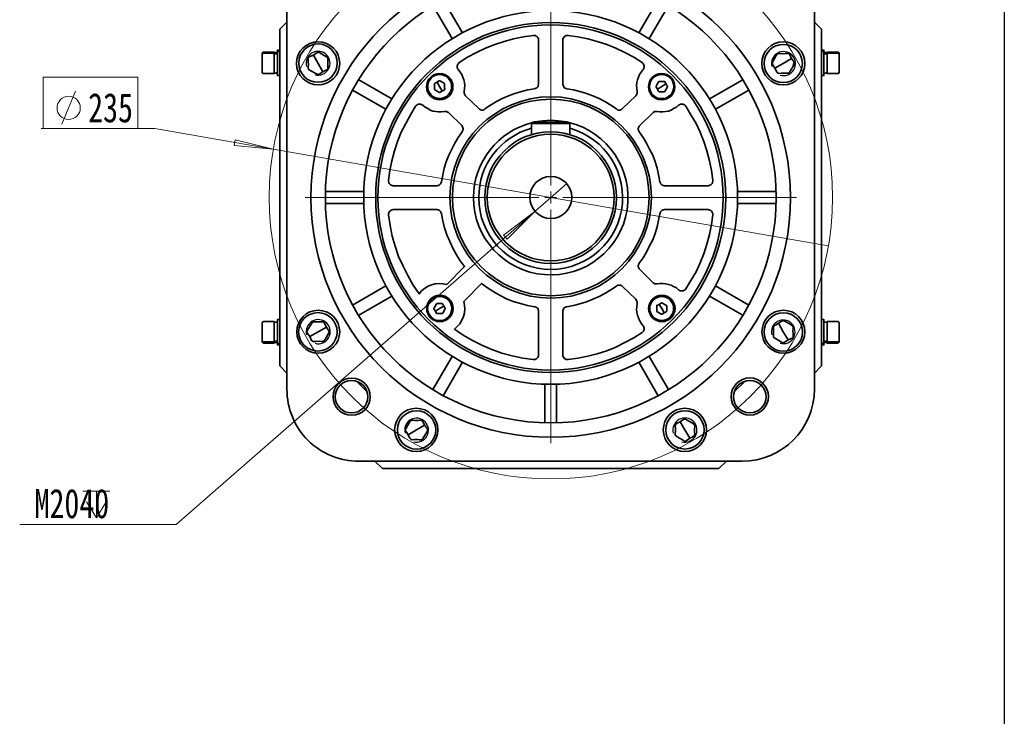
# Model space of a CAD drawing. Header units: millimetres. Extents: x 0 to 16.2, y 0 to 11.1.
# Tile 4 of 5: x 12.2 to 16.2, y 5.6 to 8.4. Entities that reach past the tile are written whole.
import ezdxf

# ---------------------------------------------------------------- set-up
doc = ezdxf.new("R2010")
doc.units = ezdxf.units.MM
doc.styles.add('PDF HYSWLongFangSong', font='hyswlongfangsong.ttf')

msp = doc.modelspace()

# ---------------------------------------------------------------- linework, layer by layer
msp.add_line((16.2074, 11.1247), (16.2074, 0.0078))
at = {"color": 7, "lineweight": 35}
msp.add_lwpolyline([(15.1319, 6.6139, 0.412239), (15.4278, 6.9097), (15.4278, 8.4847, 0.416167), (15.1319, 8.7792), (13.5583, 8.7792, 0.416163), (13.2625, 8.4847), (13.2625, 6.9097, 0.41754), (13.5583, 6.6139)], format="xyb", close=True, dxfattribs=at)
at = {"color": 7, "lineweight": 18}
for points in [[(14.3458, 7.7471), (14.3458, 8.7067)], [(12.3389, 7.9986), (12.3944, 8.1347)], [(15.4847, 7.4986), (13.2056, 7.8958), (12.7194, 7.9806), (12.2528, 7.9806)], [(14.4097, 7.7542), (14.2806, 7.6403), (12.8083, 6.3542), (12.1653, 6.3542)], [(14.3208, 7.6972), (14.3458, 7.6972), (14.3458, 7.7222)], [(14.2967, 7.6979), (13.337, 7.6979)], [(14.3694, 7.6972), (14.3458, 7.6972), (14.3458, 7.6722)], [(14.3951, 7.6979), (15.3548, 7.6979)], [(14.3458, 7.6486), (14.3458, 6.689)], [(12.425, 6.4917), (12.5347, 6.4917)], [(12.4806, 6.4917), (12.4806, 6.3819), (12.4389, 6.4472)], [(12.5208, 6.4472), (12.4806, 6.3819)]]:
    msp.add_lwpolyline(points, dxfattribs=at)
at = {"color": 7, "lineweight": 35}
for points in [[(13.9833, 8.3736), (13.9042, 8.5111)], [(14.7861, 8.5111), (14.7069, 8.3736)], [(13.8611, 8.4861), (13.9403, 8.35)], [(14.75, 8.35), (14.8292, 8.4861)], [(13.2333, 8.3889), (13.2625, 8.4181), (13.2333, 8.3889), (13.2333, 7.0056), (13.2625, 6.9764)], [(15.4569, 7.0056), (15.4278, 6.9764), (15.4569, 7.0056), (15.4569, 8.3889), (15.4278, 8.4181)], [(13.2333, 8.3889), (13.2333, 8.3889)], [(13.1611, 8.2833), (13.1611, 8.2819), (13.1611, 8.2764), (13.1611, 8.2681), (13.1611, 8.2583), (13.1611, 8.2472), (13.1611, 8.2361), (13.1611, 8.2264), (13.1611, 8.2194), (13.1611, 8.2139), (13.1611, 8.2125), (13.1611, 8.2111), (13.1611, 8.2097), (13.1625, 8.2097), (13.1625, 8.2083), (13.1639, 8.2069), (13.1653, 8.2069), (13.1667, 8.2069), (13.2097, 8.2069), (13.2097, 8.2097), (13.2097, 8.2153), (13.2097, 8.2236), (13.2097, 8.2347), (13.2097, 8.2472), (13.2097, 8.2597), (13.2097, 8.2708), (13.2097, 8.2806), (13.2097, 8.2875), (13.2097, 8.2903)], [(13.2236, 8.2931), (13.2097, 8.2931)], [(13.2236, 8.2875), (13.2097, 8.2875)], [(13.2333, 8.3028), (13.2236, 8.3028), (13.2236, 8.3014), (13.2236, 8.2972), (13.2333, 8.2972)], [(13.2236, 8.2972), (13.2236, 8.2958), (13.2236, 8.2917), (13.2236, 8.2833), (13.2236, 8.2736), (13.2236, 8.2611), (13.2236, 8.2472), (13.2236, 8.2347), (13.2236, 8.2222), (13.2236, 8.2111), (13.2236, 8.2042), (13.2236, 8.2), (13.2236, 8.1986), (13.2333, 8.1986)], [(15.4569, 8.2972), (15.4667, 8.2972), (15.4667, 8.3), (15.4667, 8.3028), (15.4569, 8.3028)], [(15.4569, 8.1986), (15.4667, 8.1986), (15.4667, 8.2014), (15.4667, 8.2069), (15.4667, 8.2167), (15.4667, 8.2278), (15.4667, 8.2403), (15.4667, 8.2542), (15.4667, 8.2667), (15.4667, 8.2792), (15.4667, 8.2875), (15.4667, 8.2944), (15.4667, 8.2972)], [(15.4806, 8.2931), (15.4667, 8.2931)], [(15.4806, 8.2875), (15.4667, 8.2875)], [(15.5292, 8.2833), (15.5292, 8.2847), (15.5292, 8.2889), (15.5292, 8.2903), (15.5292, 8.2917), (15.5278, 8.2917), (15.5278, 8.2931), (15.5264, 8.2944), (15.525, 8.2944), (15.5236, 8.2944), (15.4806, 8.2944), (15.4806, 8.2931), (15.4806, 8.2903)], [(13.4097, 8.2139), (13.3903, 8.2486), (13.3708, 8.2819)], [(15.2653, 8.2292), (15.3, 8.2486), (15.3333, 8.2681)], [(15.3403, 8.2361), (15.3417, 8.2486)], [(13.2236, 8.2097), (13.2194, 8.2097), (13.2153, 8.2083), (13.2097, 8.2083), (13.2111, 8.2083), (13.2236, 8.2083), (13.2194, 8.2097), (13.2181, 8.2097)], [(15.4806, 8.2097), (15.4764, 8.2097), (15.4708, 8.2083), (15.4667, 8.2083), (15.4681, 8.2083), (15.4806, 8.2083), (15.4764, 8.2097), (15.475, 8.2097)], [(13.6931, 8.1028), (13.5569, 8.1806)], [(13.9, 8.1347), (13.8889, 8.1528), (13.8792, 8.1708)], [(15.1333, 8.1806), (14.9972, 8.1028)], [(13.5319, 8.1389), (13.6681, 8.0597)], [(14.7833, 8.1431), (14.8014, 8.1528), (14.8181, 8.1639)], [(15.0222, 8.0597), (15.1583, 8.1389)], [(14.2764, 8.0069), (14.2792, 8.0083), (14.3125, 8.0125), (14.3458, 8.0153), (14.3778, 8.0125), (14.4111, 8.0083), (14.4139, 8.0069)], [(14.2667, 7.9556), (14.2667, 8.0014)], [(14.4236, 7.9556), (14.4236, 8.0014)], [(13.5778, 7.7222), (13.4208, 7.7222)], [(15.2694, 7.7222), (15.1125, 7.7222)], [(13.4208, 7.6722), (13.5778, 7.6722)], [(15.1125, 7.6722), (15.2694, 7.6722)], [(13.6681, 7.3347), (13.5319, 7.2556)], [(15.1583, 7.2556), (15.0222, 7.3347)], [(13.5569, 7.2139), (13.6931, 7.2917)], [(14.9972, 7.2917), (15.1333, 7.2139)], [(13.9069, 7.2514), (13.8889, 7.2417), (13.8722, 7.2306)], [(14.7903, 7.2583), (14.8014, 7.2417), (14.8111, 7.2236)], [(13.2333, 7.1958), (13.2236, 7.1958), (13.2236, 7.1944), (13.2236, 7.1931), (13.2236, 7.1861), (13.2236, 7.1778), (13.2236, 7.1667), (13.2236, 7.1542), (13.2236, 7.1403), (13.2236, 7.1278), (13.2236, 7.1153), (13.2236, 7.1069), (13.2236, 7.1), (13.2236, 7.0972)], [(15.4569, 7.0972), (15.4667, 7.0972), (15.4667, 7.0986), (15.4667, 7.1028), (15.4667, 7.1111), (15.4667, 7.1208), (15.4667, 7.1333), (15.4667, 7.1472), (15.4667, 7.1597), (15.4667, 7.1722), (15.4667, 7.1819), (15.4667, 7.1903), (15.4667, 7.1944), (15.4667, 7.1958), (15.4569, 7.1958)], [(13.2097, 7.1847), (13.2153, 7.1847)], [(13.425, 7.1653), (13.3903, 7.1458), (13.3569, 7.1264)], [(15.2806, 7.1806), (15.3, 7.1458), (15.3194, 7.1125)], [(15.4667, 7.1847), (15.4708, 7.1847), (15.4764, 7.1847), (15.4806, 7.1847), (15.4792, 7.1847), (15.4667, 7.1847), (15.4708, 7.1847), (15.4722, 7.1847)], [(13.1611, 7.1097), (13.1611, 7.1083), (13.1625, 7.1069), (13.1625, 7.1056), (13.1639, 7.1056), (13.1653, 7.1042), (13.1667, 7.1042), (13.2097, 7.1042)], [(13.2097, 7.1069), (13.2236, 7.1069)], [(13.2097, 7.1014), (13.2236, 7.1014)], [(13.2333, 7.0972), (13.2236, 7.0972), (13.2236, 7.0944), (13.2236, 7.0917), (13.2333, 7.0917)], [(15.4569, 7.0917), (15.4667, 7.0917), (15.4667, 7.0931), (15.4667, 7.0972)], [(15.4667, 7.1069), (15.4806, 7.1069)], [(15.4667, 7.1014), (15.4806, 7.1014)], [(15.4806, 7.1042), (15.5236, 7.1042), (15.525, 7.1042), (15.5264, 7.1056), (15.5278, 7.1056), (15.5278, 7.1069), (15.5292, 7.1083), (15.5292, 7.1097)], [(13.9403, 7.0444), (13.8611, 6.9083)], [(14.8292, 6.9083), (14.75, 7.0444)], [(13.9042, 6.8833), (13.9833, 7.0208)], [(14.7069, 7.0208), (14.7861, 6.8833)], [(15.4569, 7.0056), (15.4569, 7.0056)], [(13.5486, 6.9431), (13.5903, 6.9)], [(14.3208, 6.9292), (14.3208, 6.7722)], [(14.3694, 6.7722), (14.3694, 6.9292)], [(15.1, 6.9), (15.1431, 6.9431)], [(13.8278, 6.7625), (13.7944, 6.7431), (13.7597, 6.7222)], [(14.8764, 6.7764), (14.8958, 6.7431), (14.9167, 6.7083)], [(15.0361, 6.5847), (13.6542, 6.5847), (13.6236, 6.6139)], [(15.0361, 6.5847), (15.0361, 6.5847)]]:
    msp.add_lwpolyline(points, dxfattribs=at)
for points in [[(14.2736, 8.3625), (14.2778, 8.3625), (14.2819, 8.3625), (14.2861, 8.3597), (14.2889, 8.3583), (14.2917, 8.3542), (14.2944, 8.3514), (14.2958, 8.3472), (14.2958, 8.3431), (14.2958, 8.1639), (14.2958, 8.1611), (14.2944, 8.1583), (14.2931, 8.1542), (14.2917, 8.1514), (14.2889, 8.1486), (14.2861, 8.1472), (14.2819, 8.1458), (14.2792, 8.1444), (14.2514, 8.1403), (14.225, 8.1333), (14.1986, 8.125), (14.1722, 8.1153), (14.1458, 8.1042), (14.1222, 8.0917), (14.0986, 8.0764), (14.075, 8.0611), (14.0722, 8.0583), (14.0694, 8.0569), (14.0653, 8.0569), (14.0625, 8.0569), (14.0583, 8.0569), (14.0556, 8.0583), (14.0528, 8.0597), (14.05, 8.0625), (13.9958, 8.1153), (13.9944, 8.1181), (13.9931, 8.1194), (13.9917, 8.1222), (13.9917, 8.1236), (13.9903, 8.1264), (13.9903, 8.1292), (13.9903, 8.1306), (13.9903, 8.1333), (13.9917, 8.1458), (13.9931, 8.1569), (13.9917, 8.1694), (13.9889, 8.1806), (13.9847, 8.1917), (13.9806, 8.2028), (13.9736, 8.2125), (13.9667, 8.2222), (13.9639, 8.225), (13.9625, 8.2292), (13.9611, 8.2333), (13.9611, 8.2375), (13.9625, 8.2417), (13.9639, 8.2458), (13.9667, 8.2486), (13.9694, 8.2514), (14.0042, 8.2736), (14.0403, 8.2931), (14.0778, 8.3111), (14.1153, 8.3264), (14.1542, 8.3389), (14.1931, 8.3486), (14.2333, 8.3569)], [(14.3944, 8.3431), (14.3944, 8.3472), (14.3958, 8.3514), (14.3986, 8.3542), (14.4014, 8.3583), (14.4042, 8.3597), (14.4083, 8.3625), (14.4125, 8.3625), (14.4167, 8.3625), (14.4569, 8.3569), (14.4972, 8.3486), (14.5361, 8.3389), (14.575, 8.3264), (14.6125, 8.3111), (14.65, 8.2931), (14.6861, 8.2736), (14.7208, 8.2514), (14.7236, 8.2486), (14.7264, 8.2458), (14.7278, 8.2417), (14.7292, 8.2375), (14.7292, 8.2333), (14.7278, 8.2292), (14.7264, 8.225), (14.7236, 8.2222), (14.7167, 8.2125), (14.7097, 8.2028), (14.7056, 8.1917), (14.7014, 8.1806), (14.6986, 8.1694), (14.6972, 8.1569), (14.6986, 8.1458), (14.7, 8.1333), (14.7, 8.1306), (14.7, 8.1292), (14.7, 8.1264), (14.6986, 8.1236), (14.6986, 8.1222), (14.6972, 8.1194), (14.6958, 8.1181), (14.6944, 8.1153), (14.6403, 8.0625), (14.6375, 8.0597), (14.6347, 8.0583), (14.6319, 8.0569), (14.6278, 8.0569), (14.625, 8.0569), (14.6208, 8.0569), (14.6181, 8.0583), (14.6153, 8.0611), (14.5917, 8.0764), (14.5681, 8.0917), (14.5444, 8.1042), (14.5181, 8.1153), (14.4917, 8.125), (14.4653, 8.1333), (14.4389, 8.1403), (14.4111, 8.1444), (14.4083, 8.1458), (14.4042, 8.1472), (14.4014, 8.1486), (14.3986, 8.1514), (14.3972, 8.1542), (14.3958, 8.1583), (14.3944, 8.1611), (14.3944, 8.1639)], [(13.1611, 8.2833), (13.1611, 8.2847), (13.1611, 8.2861), (13.1625, 8.2875), (13.1625, 8.2889), (13.1639, 8.2889), (13.1653, 8.2903), (13.1667, 8.2903), (13.2097, 8.2903), (13.2097, 8.2944), (13.1667, 8.2944), (13.1653, 8.2944), (13.1639, 8.2944), (13.1625, 8.2931), (13.1625, 8.2917), (13.1611, 8.2917), (13.1611, 8.2903), (13.1611, 8.2889), (13.1611, 8.2847)], [(13.4097, 8.2139), (13.4194, 8.2194), (13.4264, 8.2222), (13.4292, 8.225), (13.4306, 8.2278), (13.4306, 8.2319), (13.4306, 8.2403), (13.4306, 8.2542), (13.4306, 8.2625), (13.4306, 8.2681), (13.4306, 8.2708), (13.4278, 8.2736), (13.4222, 8.2764), (13.3972, 8.2917), (13.3944, 8.2931), (13.3903, 8.2944), (13.3875, 8.2931), (13.3819, 8.2903), (13.3708, 8.2819), (13.3611, 8.2778), (13.3542, 8.275), (13.3514, 8.2722), (13.35, 8.2694), (13.35, 8.2653), (13.35, 8.2556), (13.3514, 8.2431), (13.35, 8.2347), (13.35, 8.2292), (13.3514, 8.2264), (13.3528, 8.2236), (13.3583, 8.2194), (13.3833, 8.2056), (13.3875, 8.2042), (13.3903, 8.2028), (13.3931, 8.2028), (13.3986, 8.2069)], [(15.2653, 8.2292), (15.2708, 8.2194), (15.2736, 8.2125), (15.2764, 8.2097), (15.2792, 8.2083), (15.2833, 8.2069), (15.2917, 8.2083), (15.3056, 8.2083), (15.3139, 8.2083), (15.3194, 8.2083), (15.3222, 8.2083), (15.325, 8.2111), (15.3278, 8.2167), (15.3431, 8.2417), (15.3444, 8.2444), (15.3458, 8.2486), (15.3444, 8.2514), (15.3417, 8.2569), (15.3333, 8.2681), (15.3292, 8.2778), (15.3264, 8.2847), (15.3236, 8.2875), (15.3208, 8.2889), (15.3167, 8.2889), (15.3083, 8.2889), (15.2944, 8.2875), (15.2861, 8.2889), (15.2806, 8.2889), (15.2778, 8.2875), (15.275, 8.2861), (15.2708, 8.2806), (15.2569, 8.2556), (15.2556, 8.2514), (15.2542, 8.2486), (15.2556, 8.2458), (15.2583, 8.2403)], [(15.5292, 8.2125), (15.5292, 8.2139), (15.5292, 8.2194), (15.5292, 8.2264), (15.5292, 8.2361), (15.5292, 8.2472), (15.5292, 8.2583), (15.5292, 8.2681), (15.5292, 8.2764), (15.5292, 8.2819), (15.5292, 8.2833), (15.5292, 8.2847), (15.5292, 8.2861), (15.5278, 8.2875), (15.5278, 8.2889), (15.5264, 8.2889), (15.525, 8.2903), (15.5236, 8.2903), (15.4806, 8.2903), (15.4806, 8.2889), (15.4806, 8.2847), (15.4806, 8.2764), (15.4806, 8.2653), (15.4806, 8.2542), (15.4806, 8.2417), (15.4806, 8.2292), (15.4806, 8.2194), (15.4806, 8.2111), (15.4806, 8.2069), (15.5236, 8.2069), (15.525, 8.2069), (15.5264, 8.2069), (15.5278, 8.2083), (15.5278, 8.2097), (15.5292, 8.2097), (15.5292, 8.2111)], [(13.9, 8.1347), (13.9042, 8.1375), (13.9083, 8.1389), (13.9097, 8.1403), (13.9097, 8.1417), (13.9111, 8.1444), (13.9097, 8.1486), (13.9097, 8.1556), (13.9097, 8.1597), (13.9097, 8.1625), (13.9097, 8.1653), (13.9083, 8.1653), (13.9056, 8.1681), (13.8931, 8.175), (13.8917, 8.1764), (13.8889, 8.1764), (13.8875, 8.1764), (13.8847, 8.175), (13.8792, 8.1708), (13.8736, 8.1681), (13.8708, 8.1667), (13.8694, 8.1653), (13.8681, 8.1639), (13.8681, 8.1625), (13.8681, 8.1569), (13.8681, 8.15), (13.8681, 8.1458), (13.8681, 8.1431), (13.8694, 8.1417), (13.8694, 8.1403), (13.8722, 8.1389), (13.8861, 8.1306), (13.8875, 8.1292), (13.8889, 8.1292), (13.8903, 8.1292), (13.8944, 8.1319)], [(14.7833, 8.1431), (14.7861, 8.1375), (14.7875, 8.1347), (14.7889, 8.1333), (14.7903, 8.1319), (14.7917, 8.1319), (14.7972, 8.1319), (14.8042, 8.1319), (14.8083, 8.1319), (14.8111, 8.1319), (14.8125, 8.1319), (14.8139, 8.1333), (14.8153, 8.1361), (14.8236, 8.15), (14.8236, 8.1514), (14.825, 8.1528), (14.825, 8.1542), (14.8222, 8.1569), (14.8181, 8.1639), (14.8167, 8.1681), (14.8139, 8.1722), (14.8139, 8.1736), (14.8125, 8.1736), (14.8097, 8.1736), (14.8056, 8.1736), (14.7986, 8.1736), (14.7944, 8.1736), (14.7917, 8.1736), (14.7889, 8.1736), (14.7875, 8.1722), (14.7861, 8.1694), (14.7792, 8.1569), (14.7778, 8.1542), (14.7778, 8.1528), (14.7778, 8.1514), (14.7792, 8.1486)], [(13.6986, 7.7458), (13.6944, 7.7472), (13.6917, 7.7486), (13.6875, 7.75), (13.6847, 7.7528), (13.6819, 7.7556), (13.6806, 7.7597), (13.6792, 7.7639), (13.6792, 7.7681), (13.6847, 7.8083), (13.6931, 7.8486), (13.7042, 7.8889), (13.7167, 7.9278), (13.7319, 7.9653), (13.75, 8.0014), (13.7694, 8.0375), (13.7903, 8.0722), (13.7931, 8.075), (13.7972, 8.0778), (13.8014, 8.0806), (13.8042, 8.0806), (13.8083, 8.0806), (13.8125, 8.0806), (13.8167, 8.0778), (13.8208, 8.0764), (13.8292, 8.0681), (13.8403, 8.0625), (13.85, 8.0569), (13.8611, 8.0528), (13.8736, 8.0514), (13.8847, 8.05), (13.8972, 8.05), (13.9083, 8.0514), (13.9111, 8.0514), (13.9139, 8.0514), (13.9167, 8.0514), (13.9181, 8.0514), (13.9208, 8.05), (13.9222, 8.0486), (13.925, 8.0472), (13.9264, 8.0458), (13.9806, 7.9931), (13.9819, 7.9903), (13.9833, 7.9875), (13.9847, 7.9833), (13.9861, 7.9806), (13.9861, 7.9764), (13.9847, 7.9736), (13.9833, 7.9708), (13.9819, 7.9667), (13.9653, 7.9444), (13.9514, 7.9208), (13.9389, 7.8958), (13.9264, 7.8708), (13.9167, 7.8444), (13.9083, 7.8181), (13.9028, 7.7903), (13.8972, 7.7625), (13.8958, 7.7597), (13.8944, 7.7569), (13.8931, 7.7542), (13.8903, 7.7514), (13.8875, 7.7486), (13.8847, 7.7472), (13.8819, 7.7472), (13.8778, 7.7458)], [(15.0111, 7.7681), (15.0111, 7.7639), (15.0097, 7.7597), (15.0083, 7.7556), (15.0056, 7.7528), (15.0028, 7.75), (14.9986, 7.7486), (14.9958, 7.7472), (14.9917, 7.7458), (14.8125, 7.7458), (14.8097, 7.7472), (14.8056, 7.7472), (14.8028, 7.7486), (14.8, 7.7514), (14.7972, 7.7542), (14.7958, 7.7569), (14.7944, 7.7597), (14.7931, 7.7625), (14.7875, 7.7903), (14.7819, 7.8181), (14.7736, 7.8444), (14.7639, 7.8708), (14.7514, 7.8958), (14.7389, 7.9208), (14.725, 7.9444), (14.7083, 7.9667), (14.7069, 7.9708), (14.7056, 7.9736), (14.7042, 7.9764), (14.7042, 7.9806), (14.7056, 7.9833), (14.7069, 7.9875), (14.7083, 7.9903), (14.7111, 7.9931), (14.7639, 8.0458), (14.7653, 8.0472), (14.7681, 8.0486), (14.7694, 8.05), (14.7722, 8.0514), (14.7736, 8.0514), (14.7764, 8.0514), (14.7792, 8.0514), (14.7819, 8.0514), (14.7931, 8.05), (14.8056, 8.05), (14.8167, 8.0514), (14.8292, 8.0528), (14.8403, 8.0569), (14.85, 8.0625), (14.8611, 8.0681), (14.8694, 8.0764), (14.8736, 8.0778), (14.8778, 8.0806), (14.8819, 8.0806), (14.8861, 8.0806), (14.8889, 8.0806), (14.8931, 8.0778), (14.8972, 8.075), (14.9, 8.0722), (14.9208, 8.0375), (14.9417, 8.0014), (14.9583, 7.9653), (14.9736, 7.9278), (14.9861, 7.8889), (14.9972, 7.8486), (15.0056, 7.8083)], [(14.2667, 8.0014), (14.2722, 8.0069), (14.2736, 8.0069), (14.2792, 8.0069), (14.2889, 8.0069), (14.3, 8.0069), (14.3139, 8.0069), (14.3292, 8.0069), (14.3458, 8.0069), (14.3611, 8.0069), (14.3764, 8.0069), (14.3903, 8.0069), (14.4028, 8.0069), (14.4111, 8.0069), (14.4167, 8.0069), (14.4181, 8.0069), (14.4236, 8.0014), (14.4222, 8.0014), (14.4167, 8.0014), (14.4069, 8.0014), (14.3944, 8.0014), (14.3792, 8.0014), (14.3625, 8.0014), (14.3458, 8.0014), (14.3278, 8.0014), (14.3111, 8.0014), (14.2958, 8.0014), (14.2833, 8.0014), (14.2736, 8.0014), (14.2681, 8.0014)], [(13.6792, 7.6264), (13.6792, 7.6306), (13.6806, 7.6347), (13.6819, 7.6375), (13.6847, 7.6417), (13.6875, 7.6444), (13.6917, 7.6458), (13.6944, 7.6472), (13.6986, 7.6486), (13.8778, 7.6486), (13.8819, 7.6472), (13.8847, 7.6472), (13.8875, 7.6458), (13.8903, 7.6431), (13.8931, 7.6403), (13.8944, 7.6375), (13.8958, 7.6347), (13.8972, 7.6306), (13.9028, 7.6014), (13.9097, 7.5722), (13.9194, 7.5444), (13.9306, 7.5167), (13.9431, 7.4889), (13.9583, 7.4625), (13.9736, 7.4375), (13.9917, 7.4139), (13.9194, 7.3403), (13.9028, 7.3431), (13.8875, 7.3444), (13.8708, 7.3431), (13.8556, 7.3389), (13.8417, 7.3333), (13.8278, 7.3236), (13.8153, 7.3139), (13.8056, 7.3014), (13.7806, 7.3375), (13.7583, 7.3764), (13.7389, 7.4153), (13.7208, 7.4556), (13.7069, 7.4972), (13.6944, 7.5389), (13.6861, 7.5819)], [(14.9917, 7.6486), (14.9958, 7.6472), (14.9986, 7.6458), (15.0028, 7.6444), (15.0056, 7.6417), (15.0083, 7.6375), (15.0097, 7.6347), (15.0111, 7.6306), (15.0111, 7.6264), (15.0056, 7.5861), (14.9972, 7.5458), (14.9861, 7.5056), (14.9736, 7.4667), (14.9583, 7.4292), (14.9417, 7.3917), (14.9208, 7.3569), (14.9, 7.3222), (14.8972, 7.3181), (14.8931, 7.3167), (14.8889, 7.3139), (14.8861, 7.3139), (14.8819, 7.3139), (14.8778, 7.3139), (14.8736, 7.3153), (14.8694, 7.3181), (14.8611, 7.3264), (14.85, 7.3319), (14.8403, 7.3375), (14.8292, 7.3403), (14.8167, 7.3431), (14.8056, 7.3444), (14.7931, 7.3444), (14.7819, 7.3431), (14.7792, 7.3431), (14.7764, 7.3431), (14.7736, 7.3431), (14.7722, 7.3431), (14.7694, 7.3444), (14.7681, 7.3458), (14.7653, 7.3472), (14.7639, 7.3486), (14.7111, 7.4014), (14.7083, 7.4042), (14.7069, 7.4069), (14.7056, 7.4111), (14.7042, 7.4139), (14.7042, 7.4181), (14.7056, 7.4208), (14.7069, 7.4236), (14.7083, 7.4278), (14.725, 7.45), (14.7389, 7.4736), (14.7514, 7.4986), (14.7639, 7.5236), (14.7736, 7.55), (14.7819, 7.5764), (14.7875, 7.6042), (14.7931, 7.6306), (14.7944, 7.6347), (14.7958, 7.6375), (14.7972, 7.6403), (14.8, 7.6431), (14.8028, 7.6458), (14.8056, 7.6472), (14.8097, 7.6472), (14.8125, 7.6486)], [(14.2958, 7.0514), (14.2958, 7.0472), (14.2944, 7.0431), (14.2917, 7.0403), (14.2889, 7.0361), (14.2861, 7.0347), (14.2819, 7.0319), (14.2778, 7.0319), (14.2736, 7.0319), (14.2306, 7.0375), (14.1875, 7.0472), (14.1444, 7.0583), (14.1042, 7.0736), (14.0625, 7.0903), (14.0236, 7.1097), (13.9861, 7.1319), (13.95, 7.1569), (13.9611, 7.1681), (13.9722, 7.1792), (13.9806, 7.1931), (13.9875, 7.2083), (13.9917, 7.2236), (13.9931, 7.2389), (13.9917, 7.2556), (13.9889, 7.2708), (14.0611, 7.3444), (14.0861, 7.3264), (14.1111, 7.3097), (14.1375, 7.2944), (14.1639, 7.2819), (14.1917, 7.2708), (14.2208, 7.2625), (14.25, 7.2542), (14.2792, 7.2486), (14.2819, 7.2486), (14.2861, 7.2472), (14.2889, 7.2444), (14.2917, 7.2431), (14.2931, 7.2403), (14.2944, 7.2361), (14.2958, 7.2333), (14.2958, 7.2292)], [(14.4167, 7.0319), (14.4125, 7.0319), (14.4083, 7.0319), (14.4042, 7.0347), (14.4014, 7.0361), (14.3986, 7.0403), (14.3958, 7.0431), (14.3944, 7.0472), (14.3944, 7.0514), (14.3944, 7.2292), (14.3944, 7.2333), (14.3958, 7.2361), (14.3972, 7.2403), (14.3986, 7.2431), (14.4014, 7.2444), (14.4042, 7.2472), (14.4083, 7.2486), (14.4111, 7.2486), (14.4389, 7.2542), (14.4653, 7.2611), (14.4917, 7.2694), (14.5181, 7.2792), (14.5444, 7.2903), (14.5681, 7.3028), (14.5917, 7.3181), (14.6153, 7.3333), (14.6181, 7.3361), (14.6208, 7.3375), (14.625, 7.3375), (14.6278, 7.3375), (14.6319, 7.3375), (14.6347, 7.3361), (14.6375, 7.3347), (14.6403, 7.3319), (14.6944, 7.2792), (14.6958, 7.2764), (14.6972, 7.275), (14.6986, 7.2722), (14.6986, 7.2708), (14.7, 7.2681), (14.7, 7.2653), (14.7, 7.2639), (14.7, 7.2611), (14.6986, 7.2486), (14.6972, 7.2375), (14.6986, 7.225), (14.7014, 7.2139), (14.7056, 7.2028), (14.7097, 7.1917), (14.7167, 7.1819), (14.7236, 7.1722), (14.7264, 7.1694), (14.7278, 7.1653), (14.7292, 7.1611), (14.7292, 7.1569), (14.7278, 7.1528), (14.7264, 7.1486), (14.7236, 7.1458), (14.7208, 7.1431), (14.6861, 7.1208), (14.65, 7.1014), (14.6125, 7.0833), (14.575, 7.0681), (14.5361, 7.0556), (14.4972, 7.0458), (14.4569, 7.0375)], [(13.9069, 7.2514), (13.9042, 7.2569), (13.9028, 7.2597), (13.9014, 7.2611), (13.9, 7.2625), (13.8986, 7.2625), (13.8931, 7.2625), (13.8861, 7.2625), (13.8819, 7.2625), (13.8792, 7.2625), (13.8778, 7.2625), (13.8764, 7.2611), (13.875, 7.2583), (13.8667, 7.2444), (13.8667, 7.2431), (13.8653, 7.2417), (13.8653, 7.2403), (13.8681, 7.2361), (13.8722, 7.2306), (13.8736, 7.2264), (13.8764, 7.2222), (13.8764, 7.2208), (13.8778, 7.2208), (13.8806, 7.2208), (13.8847, 7.2208), (13.8917, 7.2208), (13.8958, 7.2208), (13.9, 7.2208), (13.9014, 7.2208), (13.9028, 7.2222), (13.9042, 7.225), (13.9111, 7.2375), (13.9125, 7.2389), (13.9125, 7.2417), (13.9125, 7.2431), (13.9111, 7.2458)], [(14.7903, 7.2583), (14.7861, 7.2569), (14.7819, 7.2542), (14.7806, 7.2542), (14.7806, 7.2528), (14.7806, 7.25), (14.7806, 7.2458), (14.7806, 7.2389), (14.7806, 7.2347), (14.7806, 7.2319), (14.7806, 7.2292), (14.7819, 7.2278), (14.7847, 7.2264), (14.7972, 7.2194), (14.7986, 7.2181), (14.8014, 7.2181), (14.8028, 7.2181), (14.8056, 7.2194), (14.8111, 7.2236), (14.8167, 7.2264), (14.8194, 7.2278), (14.8208, 7.2292), (14.8222, 7.2306), (14.8222, 7.2319), (14.8222, 7.2375), (14.8222, 7.2444), (14.8222, 7.2486), (14.8222, 7.2514), (14.8222, 7.2528), (14.8208, 7.2542), (14.8181, 7.2556), (14.8042, 7.2639), (14.8028, 7.2639), (14.8014, 7.2653), (14.8, 7.2653), (14.7958, 7.2625)], [(13.1611, 7.1819), (13.1611, 7.1806), (13.1611, 7.175), (13.1611, 7.1681), (13.1611, 7.1583), (13.1611, 7.1472), (13.1611, 7.1361), (13.1611, 7.125), (13.1611, 7.1181), (13.1611, 7.1125), (13.1611, 7.1097), (13.1611, 7.1069), (13.1611, 7.1056), (13.1611, 7.1042), (13.1611, 7.1028), (13.1625, 7.1014), (13.1639, 7.1), (13.1653, 7.1), (13.1667, 7.1), (13.1667, 7.0986), (13.2097, 7.0986), (13.2097, 7.1), (13.2097, 7.1028), (13.2097, 7.1042), (13.2097, 7.1056), (13.2097, 7.1097), (13.2097, 7.1181), (13.2097, 7.1292), (13.2097, 7.1403), (13.2097, 7.1528), (13.2097, 7.1653), (13.2097, 7.175), (13.2097, 7.1819), (13.2097, 7.1875), (13.1667, 7.1875), (13.1653, 7.1875), (13.1639, 7.1861), (13.1625, 7.1861), (13.1625, 7.1847), (13.1611, 7.1833)], [(13.2097, 7.1847), (13.2139, 7.1847), (13.2194, 7.1847), (13.2236, 7.1847), (13.2222, 7.1847)], [(13.425, 7.1653), (13.4194, 7.175), (13.4167, 7.1819), (13.4139, 7.1847), (13.4111, 7.1861), (13.4069, 7.1861), (13.3986, 7.1861), (13.3847, 7.1861), (13.3764, 7.1861), (13.3708, 7.1861), (13.3681, 7.1861), (13.3653, 7.1833), (13.3625, 7.1778), (13.3472, 7.1528), (13.3458, 7.15), (13.3444, 7.1458), (13.3458, 7.1431), (13.3486, 7.1375), (13.3569, 7.1264), (13.3611, 7.1167), (13.3639, 7.1097), (13.3667, 7.1069), (13.3694, 7.1056), (13.3736, 7.1056), (13.3819, 7.1056), (13.3958, 7.1069), (13.4042, 7.1056), (13.4097, 7.1056), (13.4125, 7.1069), (13.4153, 7.1083), (13.4194, 7.1139), (13.4333, 7.1389), (13.4347, 7.1431), (13.4361, 7.1458), (13.4361, 7.1486), (13.4319, 7.1542)], [(15.2806, 7.1806), (15.2708, 7.175), (15.2639, 7.1722), (15.2611, 7.1694), (15.2597, 7.1667), (15.2597, 7.1625), (15.2597, 7.1542), (15.2597, 7.1403), (15.2597, 7.1319), (15.2597, 7.1264), (15.2597, 7.1236), (15.2625, 7.1208), (15.2681, 7.1181), (15.2931, 7.1028), (15.2958, 7.1014), (15.3, 7.1), (15.3028, 7.1014), (15.3083, 7.1042), (15.3194, 7.1125), (15.3292, 7.1167), (15.3361, 7.1194), (15.3389, 7.1222), (15.3403, 7.125), (15.3403, 7.1292), (15.3403, 7.1375), (15.3389, 7.1514), (15.3403, 7.1597), (15.3403, 7.1653), (15.3389, 7.1681), (15.3375, 7.1708), (15.3319, 7.175), (15.3069, 7.1889), (15.3028, 7.1903), (15.3, 7.1917), (15.2972, 7.1903), (15.2917, 7.1875)], [(15.4806, 7.1875), (15.4806, 7.1847), (15.4806, 7.1792), (15.4806, 7.1708), (15.4806, 7.1597), (15.4806, 7.1472), (15.4806, 7.1347), (15.4806, 7.1236), (15.4806, 7.1139), (15.4806, 7.1069), (15.4806, 7.1042), (15.4806, 7.1), (15.4806, 7.0986), (15.5236, 7.0986), (15.5236, 7.1), (15.525, 7.1), (15.5264, 7.1), (15.5278, 7.1014), (15.5292, 7.1028), (15.5292, 7.1042), (15.5292, 7.1056), (15.5292, 7.1069), (15.5292, 7.1097), (15.5292, 7.1125), (15.5292, 7.1181), (15.5292, 7.125), (15.5292, 7.1361), (15.5292, 7.1472), (15.5292, 7.1583), (15.5292, 7.1681), (15.5292, 7.175), (15.5292, 7.1806), (15.5292, 7.1819), (15.5292, 7.1833), (15.5278, 7.1847), (15.5278, 7.1861), (15.5264, 7.1861), (15.525, 7.1875), (15.5236, 7.1875)], [(13.8278, 6.7625), (13.8236, 6.7722), (13.8194, 6.7792), (13.8181, 6.7806), (13.8153, 6.7819), (13.8111, 6.7833), (13.8014, 6.7819), (13.7889, 6.7819), (13.7806, 6.7833), (13.775, 6.7833), (13.7722, 6.7819), (13.7694, 6.7806), (13.7653, 6.775), (13.7514, 6.75), (13.7486, 6.7458), (13.7486, 6.7431), (13.7486, 6.7389), (13.7528, 6.7333), (13.7597, 6.7222), (13.7639, 6.7125), (13.7681, 6.7069), (13.7708, 6.7042), (13.7722, 6.7028), (13.7764, 6.7014), (13.7861, 6.7028), (13.7986, 6.7028), (13.8069, 6.7014), (13.8139, 6.7014), (13.8167, 6.7028), (13.8194, 6.7042), (13.8222, 6.7097), (13.8375, 6.7347), (13.8389, 6.7389), (13.8389, 6.7417), (13.8389, 6.7458), (13.8361, 6.7514)], [(14.8764, 6.7764), (14.8667, 6.7722), (14.8597, 6.7681), (14.8583, 6.7667), (14.8569, 6.7639), (14.8556, 6.7597), (14.8569, 6.75), (14.8569, 6.7375), (14.8556, 6.7292), (14.8556, 6.7236), (14.8569, 6.7194), (14.8583, 6.7181), (14.8639, 6.7139), (14.8889, 6.7), (14.8931, 6.6972), (14.8958, 6.6972), (14.8986, 6.6972), (14.9056, 6.7), (14.9167, 6.7083), (14.9264, 6.7125), (14.9319, 6.7167), (14.9347, 6.7181), (14.9361, 6.7208), (14.9375, 6.725), (14.9361, 6.7347), (14.9361, 6.7472), (14.9375, 6.7556), (14.9375, 6.7611), (14.9361, 6.7653), (14.9333, 6.7667), (14.9278, 6.7708), (14.9028, 6.7847), (14.9, 6.7875), (14.8972, 6.7875), (14.8931, 6.7875), (14.8875, 6.7847)], [(15.0361, 6.5847), (15.0667, 6.6139)]]:
    msp.add_lwpolyline(points, close=True, dxfattribs=at)
at = {"color": 7, "lineweight": 18}
for points in [[(12.2611, 7.9806), (12.2611, 8.1917), (12.65, 8.1917), (12.65, 7.9806)], [(13.2056, 7.8958), (13.05, 7.9347), (13.0458, 7.9111)], [(14.2806, 7.6403), (14.1514, 7.5431), (14.1667, 7.5264)]]:
    msp.add_lwpolyline(points, close=True, dxfattribs=at)
at = {"color": 7, "lineweight": 35}
for points in [[(14.2708, 8.0056, 0.343649), (14.0278, 7.6972, 2.062215), (14.4194, 8.0056)], [(14.2667, 7.9819, 0.340832), (14.05, 7.6972, 2.018179), (14.4236, 7.9819)]]:
    msp.add_lwpolyline(points, format="xyb", dxfattribs=at)
at = {"color": 7, "lineweight": 18}
for centre, radius in [((14.3459, 7.6979), 1.1565), ((12.3663, 8.0657), 0.0476)]:
    msp.add_circle(centre, radius, dxfattribs=at)
at = {"color": 7, "lineweight": 35}
for centre, radius in [((14.3454, 7.6969), 0.9844), ((14.3455, 7.6971), 0.9254), ((14.345, 7.6975), 0.7675), ((14.3454, 7.6975), 0.7185), ((14.3445, 7.6975), 0.7087), ((13.3905, 8.2485), 0.0887), ((13.39, 8.2495), 0.0789), ((15.3002, 8.2485), 0.0887), ((15.2999, 8.2479), 0.0785), ((13.8896, 8.1526), 0.0543), ((14.8007, 8.1526), 0.0543), ((13.8893, 8.1533), 0.0491), ((14.8008, 8.1531), 0.0496), ((14.3452, 7.6975), 0.4136), ((14.3456, 7.6977), 0.4037), ((14.3448, 7.6972), 0.2705), ((14.3453, 7.6972), 0.2603), ((14.3457, 7.6978), 0.0863), ((13.8903, 7.2417), 0.0541), ((13.8895, 7.2413), 0.0496), ((14.8014, 7.2417), 0.0541), ((14.8009, 7.2412), 0.0491), ((13.3909, 7.1461), 0.0883), ((13.3894, 7.1456), 0.0789), ((15.3006, 7.1461), 0.0883), ((15.3003, 7.145), 0.0789), ((13.528, 6.8793), 0.0762), ((15.1625, 6.8799), 0.0764), ((13.5277, 6.8791), 0.0668), ((15.1624, 6.8792), 0.0667), ((13.7933, 6.7429), 0.0887), ((14.896, 6.7429), 0.0887), ((13.7944, 6.7427), 0.0788), ((14.8962, 6.743), 0.0788)]:
    msp.add_circle(centre, radius, dxfattribs=at)
at = {"color": 7, "lineweight": 25}
for centre, radius, start, end in [((13.3904, 8.2488), 0.049, 255.0433, 194.9567), ((15.3008, 8.2475), 0.0494, 254.3682, 193.3852), ((13.3908, 7.1463), 0.0495, 254.7599, 195.2401), ((15.2998, 7.1456), 0.0486, 255.3761, 194.6239), ((13.7946, 6.7418), 0.049, 255.0804, 194.9196), ((14.8963, 6.7422), 0.0495, 254.7599, 195.2401)]:
    msp.add_arc(centre, radius, start, end, dxfattribs=at)

# ---------------------------------------------------------------- texts
at = {"color": 7, "insert": (12.4462, 8.0654), "char_height": 0.1203, "attachment_point": 4, "style": 'PDF HYSWLongFangSong'}
msp.add_mtext('235', dxfattribs=at)
at = {"color": 7, "insert": (12.2261, 6.4395), "char_height": 0.1203, "attachment_point": 4, "rotation": 0.002, "style": 'PDF HYSWLongFangSong'}
msp.add_mtext('M2040', dxfattribs=at)

doc.saveas('drawing.dxf')
